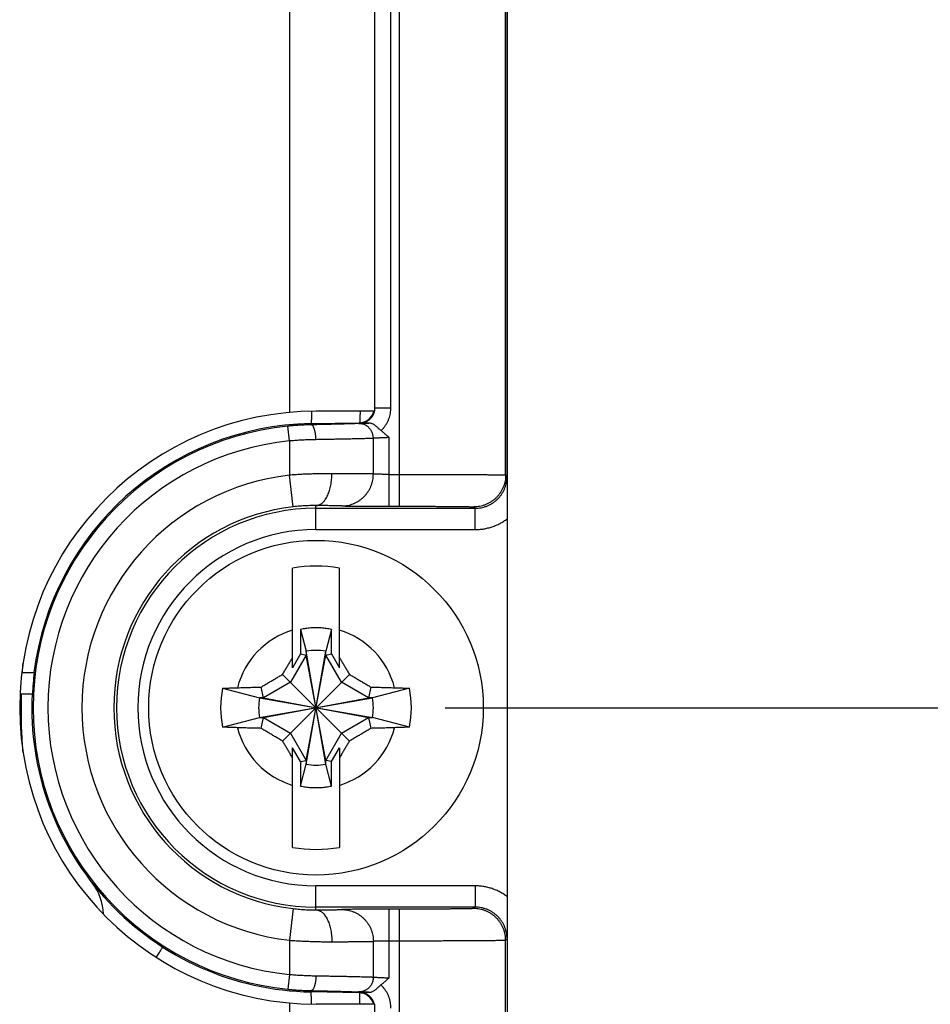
# Model space of a CAD drawing. Header units: inches. Extents: x 0 to 22, y 0 to 17.
# Tile 29 of 42: x 12.695 to 13.552, y 11.351 to 12.278. Entities that reach past the tile are written whole.
import ezdxf

# ---------------------------------------------------------------- set-up
doc = ezdxf.new("R2010")
doc.units = ezdxf.units.IN
doc.header["$LTSCALE"] = 1.21
doc.header["$MEASUREMENT"] = 0
doc.layers.get('0').update_dxf_attribs({"linetype": 'CONTINUOUS'})
doc.layers.add('DIMENSIONS', color=7, linetype='CONTINUOUS')
doc.styles.get("Standard").update_dxf_attribs({"font": 'txt', "width": 0.8})
doc.dimstyles.new('DIMSTYLE_1', dxfattribs={"dimtxt": 0.125, "dimasz": 0.18, "dimexe": 0.18, "dimexo": 0.0625, "dimgap": 0.09, "dimtad": 0, "dimtih": 1, "dimtoh": 1, "dimdec": 3, "dimzin": 4, "dimdsep": 46, "dimtxsty": 'STANDARD', "dimblk": '_FILLED', "dimblk1": '_FILLED', "dimblk2": '_FILLED', "dimcen": 0.09, "dimadec": 0, "dimazin": 0, "dimtp": 0.01, "dimtm": 0.01, "dimtfac": 1, "dimtdec": 3, "dimtofl": 0, "dimtmove": 0, "dimatfit": 3, "dimldrblk": '_FILLED', "dimfxl": 1, "dimtolj": 1, "dimtzin": 4, "dimarcsym": 0})

# ---------------------------------------------------------------- blocks, each defined once
blk = doc.blocks.new('_FILLED')
at = {"color": 0, "linetype": 'BYBLOCK'}
blk.add_solid([(0, 0), (-1, 0.1736), (-1, -0.1736)], dxfattribs=at)
blk = doc.blocks.new('*D6')
at = {"layer": 'DIMENSIONS', "color": 2, "linetype": 'CONTINUOUS'}
for p, q in [((13.90361, 11.63012), (13.90361, 11.99012)), ((13.09514, 11.63012), (14.02861, 11.63012)), ((13.18779, 10.88726), (14.02861, 10.88726)), ((13.90361, 10.88726), (13.90361, 10.52726))]:
    blk.add_line(p, q, dxfattribs=at)
at = {"layer": 'DIMENSIONS', "color": 2, "linetype": 'CONTINUOUS', "xscale": 0.18, "yscale": 0.18, "zscale": 0.18}
for p, rotation in [((13.90361, 11.63012), 270), ((13.90361, 10.88726), 90)]:
    blk.add_blockref('_FILLED', p, dxfattribs=dict(at, rotation=rotation))
at = {"layer": 'DIMENSIONS', "color": 2, "linetype": 'CONTINUOUS', "width": 0.8}
for s, p in [('[', (13.81611, 11.19253)), (']', (14.41611, 11.19253)), ('.743', (13.29111, 11.19253)), ('18.87', (13.91611, 11.19253))]:
    blk.add_text(s, height=0.125, dxfattribs=at).set_placement(p)

msp = doc.modelspace()

# ---------------------------------------------------------------- linework, layer by layer
at = {"color": 7, "linetype": 'CONTINUOUS'}
for p, q in [((13.15361, 13.78832), (13.15361, 11.45232)), ((13.05212, 11.81972), (13.05212, 13.42053)), ((13.15212, 11.84911), (13.15212, 13.39113)), ((13.15344, 11.84741), (13.15344, 13.39245)), ((12.94873, 13.33124), (12.94873, 11.908)), ((13.02873, 13.33012), (13.02873, 11.90912)), ((13.02914, 11.91242), (13.02914, 13.32783)), ((13.04414, 11.91242), (13.04414, 13.32783)), ((13.02873, 11.90912), (12.97373, 11.90912)), ((13.02914, 11.91242), (13.02873, 11.91282)), ((13.02914, 11.91242), (13.04414, 11.91242)), ((12.96894, 11.89758), (13.0143, 11.89837)), ((13.01483, 11.89785), (13.0143, 11.89837)), ((12.94861, 11.88115), (12.94722, 11.89508)), ((12.96896, 11.89638), (12.96894, 11.89758)), ((12.94861, 11.88115), (12.94861, 11.84899)), ((13.02761, 11.85005), (13.02761, 11.88361)), ((13.04242, 11.81972), (13.04242, 11.88433)), ((12.95202, 11.81919), (12.94861, 11.84899)), ((13.04242, 11.84972), (13.05212, 11.84972)), ((13.15212, 11.84911), (13.15344, 11.84779)), ((12.97361, 11.7978), (12.97361, 11.82036)), ((12.97361, 11.8178), (13.12344, 11.8178)), ((13.04242, 11.81972), (13.05212, 11.81972)), ((13.12212, 11.81911), (13.12344, 11.8178)), ((13.12344, 11.7978), (13.12344, 11.8178)), ((12.97361, 11.7978), (13.12344, 11.7978)), ((12.95156, 11.6678), (12.95156, 11.76157)), ((12.99566, 11.6678), (12.99566, 11.76157)), ((12.95906, 11.70388), (12.96446, 11.68332)), ((12.95906, 11.70388), (12.95906, 11.68079)), ((12.98816, 11.70388), (12.98277, 11.68332)), ((12.98816, 11.68079), (12.98816, 11.70388)), ((12.96446, 11.67966), (12.94968, 11.65406)), ((12.95906, 11.68079), (12.95156, 11.6678)), ((12.95906, 11.68079), (12.96446, 11.67966)), ((12.98277, 11.57693), (12.96446, 11.68332)), ((12.96446, 11.68332), (12.96446, 11.67966)), ((12.96446, 11.57693), (12.98277, 11.68332)), ((12.98277, 11.58059), (12.96446, 11.67966)), ((12.96446, 11.58059), (12.98277, 11.67966)), ((12.98277, 11.67966), (12.98277, 11.68332)), ((12.98277, 11.67966), (12.98816, 11.68079)), ((12.99754, 11.65406), (12.98277, 11.67966)), ((12.98816, 11.68079), (12.99566, 11.6678)), ((12.69676, 11.66312), (12.7084, 11.66312)), ((12.94221, 11.66152), (13.00501, 11.59873)), ((12.94221, 11.59873), (13.00501, 11.66152)), ((12.88572, 11.64838), (12.92042, 11.63928)), ((12.92408, 11.63928), (12.92191, 11.64954)), ((12.94968, 11.65406), (12.92408, 11.63928)), ((13.02314, 11.63928), (12.99754, 11.65406)), ((13.02531, 11.64954), (13.02314, 11.63928)), ((13.0615, 11.64838), (13.02681, 11.63928)), ((12.69508, 11.64312), (12.70668, 11.64312)), ((12.92042, 11.62097), (13.02681, 11.63928)), ((12.92408, 11.63928), (12.92042, 11.63928)), ((12.92042, 11.63928), (13.02681, 11.62097)), ((12.92408, 11.62097), (13.02314, 11.63928)), ((12.92408, 11.63928), (13.02314, 11.62097)), ((13.02681, 11.63928), (13.02314, 11.63928)), ((12.88572, 11.61186), (12.92042, 11.62097)), ((12.92042, 11.62097), (12.92408, 11.62097)), ((12.92191, 11.61071), (12.92408, 11.62097)), ((12.92408, 11.62097), (12.94968, 11.60619)), ((12.99754, 11.60619), (13.02314, 11.62097)), ((13.02314, 11.62097), (13.02681, 11.62097)), ((13.02314, 11.62097), (13.02531, 11.61071)), ((13.0615, 11.61186), (13.02681, 11.62097)), ((12.94968, 11.60619), (12.96446, 11.58059)), ((12.98277, 11.58059), (12.99754, 11.60619)), ((12.95906, 11.57945), (12.95156, 11.59244)), ((12.95156, 11.49867), (12.95156, 11.59244)), ((12.98816, 11.57945), (12.99566, 11.59244)), ((12.99566, 11.59244), (12.99566, 11.49867)), ((12.95906, 11.57945), (12.96446, 11.58059)), ((12.95906, 11.57945), (12.95906, 11.55637)), ((12.95906, 11.55637), (12.96446, 11.57693)), ((12.96446, 11.58059), (12.96446, 11.57693)), ((12.98816, 11.57945), (12.98277, 11.58059)), ((12.98277, 11.57693), (12.98277, 11.58059)), ((12.98816, 11.55637), (12.98277, 11.57693)), ((12.98816, 11.55637), (12.98816, 11.57945)), ((13.12344, 11.46245), (12.97361, 11.46245)), ((12.97361, 11.43989), (12.97361, 11.46245)), ((13.12344, 11.46245), (13.12344, 11.44245)), ((12.95202, 11.44106), (12.94861, 11.41125)), ((13.12344, 11.44245), (12.97361, 11.44245)), ((13.05212, 11.44053), (13.04242, 11.44053)), ((13.04242, 11.37592), (13.04242, 11.44053)), ((13.05212, 10.88726), (13.05212, 11.44053)), ((13.12344, 11.44245), (13.12212, 11.44113)), ((12.94861, 11.41125), (12.94861, 11.3791)), ((13.02761, 11.37663), (13.02761, 11.4102)), ((13.05212, 11.41053), (13.04242, 11.41053)), ((13.15344, 11.41245), (13.15212, 11.41113)), ((13.15212, 10.98725), (13.15212, 11.41113)), ((12.94861, 11.3791), (12.94722, 11.36517)), ((12.96896, 11.36387), (12.96894, 11.36266)), ((13.01387, 11.36188), (12.96894, 11.36266)), ((13.0144, 11.3624), (13.01387, 11.36188)), ((12.94873, 11.35224), (12.94873, 11.11762)), ((13.02873, 11.35112), (12.97373, 11.35112)), ((13.02873, 11.35112), (13.02873, 11.11762))]:
    msp.add_line(p, q, dxfattribs=at)
msp.add_circle((12.97361, 11.63012), 0.15748, dxfattribs=at)
for centre, radius, start, end in [((12.97373, 11.63012), 0.279, 90, 270), ((13.01404, 11.91294), 0.01457, 271, 344.81481), ((12.97361, 11.63012), 0.26626, 95.68746, 264.31254), ((12.97361, 11.63012), 0.2675, 91, 172.9066), ((12.97361, 11.63012), 0.25227, 95.68746, 264.31254), ((12.97361, 11.63012), 0.22029, 96.51624, 263.48376), ((12.97361, 11.63012), 0.19029, 96.51624, 263.48376), ((12.97361, 11.63012), 0.18767, 90, 270), ((12.97361, 11.63012), 0.16767, 90, 270), ((12.97361, 11.63012), 0.13329, 80.47883, 99.52117), ((12.97361, 11.63012), 0.0763, 106.79596, 165.72554), ((12.97361, 11.63012), 0.0763, 14.27446, 73.20404), ((12.97361, 11.63012), 0.05398, 80.23635, 99.76365), ((12.97361, 11.63012), 0.26725, 172.90708, 177.21185), ((12.97361, 11.63012), 0.08977, 168.26459, 191.73541), ((12.97361, 11.63012), 0.08977, 348.26459, 11.73541), ((12.97361, 11.63012), 0.2675, 177.21296, 269), ((12.97361, 11.63012), 0.05398, 170.23635, 189.76365), ((12.97361, 11.63012), 0.05398, 350.23635, 9.76365), ((12.97361, 11.63012), 0.0763, 194.27446, 253.20404), ((12.97361, 11.63012), 0.0763, 286.79596, 345.72554), ((12.97361, 11.63012), 0.05398, 260.23635, 279.76365), ((12.97361, 11.63012), 0.13329, 260.47883, 279.52117), ((12.72361, 11.4344), 0.05, 1.73439, 38.05835), ((13.01361, 11.34688), 0.015, 16.42434, 89)]:
    msp.add_arc(centre, radius, start, end, dxfattribs=at)
for points, knots in [([(12.96936, 11.90908), (12.96936, 11.90907), (12.96935, 11.90819), (12.96934, 11.90653), (12.96931, 11.90423), (12.96927, 11.90227), (12.96922, 11.90063), (12.96916, 11.89938), (12.96912, 11.8984), (12.96903, 11.89795), (12.96901, 11.89758), (12.96894, 11.89758)], [0, 0, 0, 0, 0.00336, 0.230402, 0.430112, 0.601266, 0.742819, 0.85392, 0.933924, 0.982458, 1, 1, 1, 1]), ([(13.01507, 11.90912), (13.01506, 11.90862), (13.01505, 11.90737), (13.01503, 11.9055), (13.015, 11.90362), (13.01496, 11.90207), (13.01491, 11.90079), (13.01486, 11.89981), (13.01482, 11.89903), (13.01474, 11.89867), (13.01471, 11.8984), (13.01467, 11.89838)], [0, 0, 0, 0, 0.141546, 0.348139, 0.520984, 0.664781, 0.782873, 0.876718, 0.945047, 0.98651, 1, 1, 1, 1]), ([(13.01483, 11.89785), (13.01537, 11.89786), (13.01644, 11.89794), (13.01804, 11.89824), (13.01959, 11.89871), (13.02108, 11.89935), (13.02248, 11.90015), (13.02379, 11.9011), (13.02499, 11.90219), (13.02605, 11.9034), (13.02698, 11.90473), (13.02775, 11.90615), (13.02836, 11.90762), (13.02865, 11.90862), (13.02876, 11.90911)], [0, 0, 0, 0, 0.083857, 0.167708, 0.251557, 0.335397, 0.41921, 0.502951, 0.586607, 0.670208, 0.753811, 0.837481, 0.921233, 1, 1, 1, 1]), ([(13.02878, 11.90921), (13.0289, 11.90974), (13.02908, 11.9108), (13.02914, 11.91188), (13.02914, 11.91242)], [0, 0, 0, 0, 0.499936, 1, 1, 1, 1]), ([(13.03488, 11.89092), (13.03553, 11.89153), (13.03677, 11.89283), (13.03845, 11.89492), (13.03994, 11.89716), (13.04122, 11.89952), (13.04228, 11.90198), (13.04311, 11.90453), (13.0437, 11.90714), (13.04406, 11.90977), (13.04414, 11.91154), (13.04414, 11.91242)], [0, 0, 0, 0, 0.111484, 0.223019, 0.334565, 0.446084, 0.557539, 0.668807, 0.779733, 0.890172, 1, 1, 1, 1]), ([(13.01354, 11.89761), (13.01371, 11.89762), (13.01412, 11.89765), (13.01484, 11.89768), (13.01579, 11.89772), (13.01695, 11.89775), (13.01831, 11.8978), (13.01984, 11.89784), (13.02154, 11.89789), (13.02272, 11.89792), (13.02333, 11.89793)], [0, 0, 0, 0, 0.051454, 0.125667, 0.222546, 0.341334, 0.480664, 0.638567, 0.812621, 1, 1, 1, 1]), ([(13.02333, 11.89793), (13.02244, 11.89792), (13.0206, 11.89791), (13.01777, 11.89788), (13.01582, 11.89786), (13.01483, 11.89785)], [0, 0, 0, 0, 0.315156, 0.648175, 1, 1, 1, 1]), ([(13.03487, 11.89092), (13.0346, 11.89113), (13.03403, 11.89161), (13.03314, 11.8924), (13.03218, 11.89329), (13.03116, 11.89422), (13.03011, 11.89511), (13.02904, 11.89592), (13.02798, 11.89661), (13.02695, 11.89715), (13.02596, 11.89754), (13.02503, 11.89779), (13.02415, 11.89792), (13.0236, 11.89794), (13.02333, 11.89793)], [0, 0, 0, 0, 0.074521, 0.161888, 0.257988, 0.358539, 0.459776, 0.557336, 0.648738, 0.732938, 0.809456, 0.879219, 0.942738, 1, 1, 1, 1]), ([(12.96896, 11.89638), (12.96755, 11.89635), (12.9647, 11.89627), (12.9604, 11.89608), (12.95605, 11.89582), (12.95165, 11.89549), (12.9487, 11.89522), (12.94722, 11.89508)], [0, 0, 0, 0, 0.194752, 0.392497, 0.592861, 0.795495, 1, 1, 1, 1]), ([(13.01354, 11.89761), (13.01323, 11.89759), (13.0125, 11.89754), (13.01123, 11.89748), (13.00962, 11.89742), (13.00768, 11.89734), (13.00542, 11.89727), (13.00286, 11.89719), (13.00002, 11.89711), (12.99689, 11.89702), (12.99351, 11.89693), (12.98988, 11.89684), (12.98603, 11.89675), (12.98198, 11.89665), (12.97776, 11.89656), (12.9734, 11.89647), (12.97046, 11.89641), (12.96896, 11.89638)], [0, 0, 0, 0, 0.020835, 0.049402, 0.085597, 0.129201, 0.179927, 0.237431, 0.301411, 0.371575, 0.447582, 0.529084, 0.615673, 0.706746, 0.801637, 0.899647, 1, 1, 1, 1]), ([(12.97358, 11.88238), (12.97357, 11.8829), (12.97353, 11.88394), (12.97342, 11.88548), (12.97326, 11.88698), (12.97305, 11.88842), (12.97279, 11.88979), (12.97249, 11.89106), (12.97214, 11.89223), (12.97176, 11.89328), (12.97135, 11.89419), (12.97092, 11.89495), (12.97046, 11.89556), (12.96998, 11.89602), (12.96948, 11.8963), (12.96913, 11.89637), (12.96896, 11.89638)], [0, 0, 0, 0, 0.101142, 0.201205, 0.299065, 0.393632, 0.483874, 0.568836, 0.647663, 0.719632, 0.78419, 0.841011, 0.890096, 0.931937, 0.967792, 1, 1, 1, 1]), ([(13.02761, 11.88361), (13.02761, 11.88414), (13.02755, 11.8852), (13.02728, 11.88676), (13.02684, 11.88829), (13.02623, 11.88976), (13.02546, 11.89114), (13.02454, 11.89243), (13.02348, 11.89361), (13.0223, 11.89466), (13.02101, 11.89557), (13.01963, 11.89632), (13.01817, 11.89691), (13.01666, 11.89733), (13.01511, 11.89758), (13.01406, 11.89762), (13.01354, 11.89761)], [0, 0, 0, 0, 0.071844, 0.143679, 0.215483, 0.287235, 0.358917, 0.430513, 0.502013, 0.573412, 0.64471, 0.71591, 0.787023, 0.858064, 0.929049, 1, 1, 1, 1]), ([(13.03488, 11.89092), (13.03568, 11.8903), (13.03732, 11.88896), (13.03982, 11.88674), (13.04153, 11.88516), (13.04242, 11.88433)], [0, 0, 0, 0, 0.302454, 0.635511, 1, 1, 1, 1]), ([(12.97358, 11.88238), (12.97195, 11.88235), (12.96868, 11.88228), (12.96374, 11.8821), (12.95873, 11.88185), (12.95368, 11.88154), (12.9503, 11.88129), (12.94861, 11.88115)], [0, 0, 0, 0, 0.194801, 0.392957, 0.593721, 0.796338, 1, 1, 1, 1]), ([(13.02761, 11.88361), (13.02723, 11.88359), (13.02634, 11.88355), (13.02479, 11.88349), (13.02284, 11.88342), (13.02049, 11.88335), (13.01777, 11.88327), (13.01467, 11.88319), (13.01123, 11.88311), (13.00745, 11.88302), (13.00336, 11.88293), (12.99898, 11.88284), (12.99433, 11.88275), (12.98943, 11.88266), (12.98431, 11.88256), (12.979, 11.88247), (12.9754, 11.88241), (12.97358, 11.88238)], [0, 0, 0, 0, 0.020973, 0.049636, 0.085831, 0.12935, 0.179936, 0.237302, 0.301147, 0.37115, 0.446962, 0.528213, 0.614489, 0.705322, 0.800212, 0.89863, 1, 1, 1, 1]), ([(13.04242, 11.88433), (13.04188, 11.88431), (13.0408, 11.88427), (13.0392, 11.88421), (13.03763, 11.88415), (13.03613, 11.88409), (13.03469, 11.88403), (13.03335, 11.88397), (13.03212, 11.88391), (13.03101, 11.88385), (13.03003, 11.8838), (13.0292, 11.88375), (13.02852, 11.8837), (13.02801, 11.88366), (13.02772, 11.88363), (13.02761, 11.88361)], [0, 0, 0, 0, 0.109764, 0.218243, 0.32416, 0.42627, 0.523347, 0.614215, 0.697803, 0.773159, 0.839456, 0.89591, 0.941827, 0.976655, 1, 1, 1, 1]), ([(12.98861, 11.85036), (12.98707, 11.85036), (12.98394, 11.85036), (12.97917, 11.85031), (12.97428, 11.85022), (12.96927, 11.85008), (12.96418, 11.84989), (12.95903, 11.84964), (12.95383, 11.84935), (12.95035, 11.84912), (12.94861, 11.84899)], [0, 0, 0, 0, 0.115497, 0.234735, 0.357212, 0.482421, 0.609841, 0.73894, 0.869177, 1, 1, 1, 1]), ([(12.97361, 11.82036), (12.97407, 11.82037), (12.97501, 11.82047), (12.97639, 11.82088), (12.97774, 11.82154), (12.97906, 11.82244), (12.98032, 11.82358), (12.98152, 11.82494), (12.98266, 11.82652), (12.98372, 11.82829), (12.9847, 11.83025), (12.98558, 11.83238), (12.98636, 11.83466), (12.98703, 11.83707), (12.98759, 11.83959), (12.98804, 11.8422), (12.98836, 11.84488), (12.98856, 11.84761), (12.98861, 11.84944), (12.98861, 11.85036)], [0, 0, 0, 0, 0.038222, 0.077486, 0.118627, 0.162311, 0.209021, 0.259058, 0.312568, 0.369561, 0.429941, 0.493519, 0.560036, 0.629171, 0.700553, 0.773775, 0.848399, 0.923966, 1, 1, 1, 1]), ([(13.02761, 11.85005), (13.02726, 11.85006), (13.02644, 11.85008), (13.02503, 11.85011), (13.02326, 11.85014), (13.02115, 11.85016), (13.0187, 11.85019), (13.01591, 11.85022), (13.01282, 11.85024), (13.00942, 11.85026), (13.00574, 11.85029), (13.0018, 11.85031), (12.9976, 11.85033), (12.99318, 11.85034), (12.99016, 11.85035), (12.98861, 11.85036)], [0, 0, 0, 0, 0.026865, 0.063063, 0.108425, 0.16274, 0.225756, 0.297182, 0.376683, 0.463884, 0.558376, 0.65972, 0.767446, 0.881055, 1, 1, 1, 1]), ([(12.99798, 11.82005), (12.9989, 11.82005), (13.00072, 11.82014), (13.00343, 11.82053), (13.0061, 11.82116), (13.00869, 11.82205), (13.0112, 11.82317), (13.01359, 11.82452), (13.01585, 11.82609), (13.01796, 11.82786), (13.01989, 11.82983), (13.02164, 11.83196), (13.02319, 11.83425), (13.02453, 11.83667), (13.02564, 11.83921), (13.02651, 11.84184), (13.02714, 11.84453), (13.02752, 11.84728), (13.02761, 11.84913), (13.02761, 11.85005)], [0, 0, 0, 0, 0.05843, 0.116881, 0.175365, 0.233894, 0.292474, 0.351114, 0.409818, 0.468589, 0.527427, 0.586333, 0.645302, 0.704328, 0.763404, 0.822521, 0.881667, 0.94083, 1, 1, 1, 1]), ([(13.04242, 11.84972), (13.04188, 11.84972), (13.0408, 11.84972), (13.0392, 11.84973), (13.03764, 11.84974), (13.03613, 11.84975), (13.0347, 11.84977), (13.03336, 11.8498), (13.03212, 11.84982), (13.03101, 11.84985), (13.03003, 11.84989), (13.0292, 11.84992), (13.02852, 11.84996), (13.02801, 11.85), (13.02772, 11.85003), (13.02761, 11.85005)], [0, 0, 0, 0, 0.109786, 0.218244, 0.324105, 0.426129, 0.523124, 0.613957, 0.697564, 0.77297, 0.839293, 0.895756, 0.941695, 0.976575, 1, 1, 1, 1]), ([(13.05212, 11.84972), (13.05439, 11.84972), (13.05891, 11.84972), (13.06566, 11.84971), (13.07234, 11.84971), (13.07894, 11.8497), (13.08541, 11.84968), (13.09172, 11.84967), (13.09785, 11.84965), (13.10377, 11.84963), (13.10945, 11.84961), (13.11486, 11.84958), (13.11998, 11.84956), (13.12479, 11.84953), (13.12926, 11.8495), (13.13338, 11.84946), (13.13713, 11.84943), (13.14049, 11.84939), (13.14344, 11.84936), (13.14597, 11.84932), (13.14807, 11.84928), (13.14972, 11.84923), (13.15094, 11.84923), (13.15166, 11.84913), (13.15204, 11.84917), (13.15212, 11.84911)], [0, 0, 0, 0, 0.067913, 0.13553, 0.202517, 0.268553, 0.333337, 0.396573, 0.457971, 0.517245, 0.574114, 0.628311, 0.679589, 0.727732, 0.772534, 0.813799, 0.851336, 0.884962, 0.914518, 0.939864, 0.96088, 0.977469, 0.989552, 0.99707, 1, 1, 1, 1]), ([(13.15212, 11.84911), (13.15212, 11.84819), (13.15203, 11.84634), (13.15165, 11.84359), (13.15102, 11.84089), (13.15013, 11.83826), (13.14901, 11.83572), (13.14766, 11.8333), (13.14609, 11.83101), (13.14432, 11.82887), (13.14236, 11.82691), (13.14022, 11.82514), (13.13794, 11.82357), (13.13551, 11.82222), (13.13297, 11.8211), (13.13034, 11.82022), (13.12764, 11.81958), (13.12489, 11.8192), (13.12305, 11.81911), (13.12212, 11.81911)], [0, 0, 0, 0, 0.058822, 0.117645, 0.176468, 0.235292, 0.294116, 0.35294, 0.411764, 0.470588, 0.529413, 0.588237, 0.647061, 0.705886, 0.764709, 0.823533, 0.882356, 0.941178, 1, 1, 1, 1]), ([(13.12344, 11.8178), (13.12436, 11.8178), (13.12621, 11.81788), (13.12896, 11.81826), (13.13166, 11.8189), (13.1343, 11.81978), (13.13683, 11.8209), (13.13926, 11.82225), (13.14155, 11.82382), (13.14368, 11.8256), (13.14564, 11.82756), (13.14742, 11.82969), (13.14899, 11.83198), (13.15034, 11.83441), (13.15146, 11.83695), (13.15234, 11.83958), (13.15297, 11.84228), (13.15335, 11.84502), (13.15344, 11.84687), (13.15344, 11.84779)], [0, 0, 0, 0, 0.058843, 0.117684, 0.176522, 0.235359, 0.294193, 0.353027, 0.411859, 0.47069, 0.529522, 0.588354, 0.647184, 0.706011, 0.764829, 0.823634, 0.882427, 0.941213, 1, 1, 1, 1]), ([(13.15344, 11.84779), (13.15344, 11.84775), (13.15344, 11.84767), (13.15344, 11.84754), (13.15344, 11.84745), (13.15344, 11.84741)], [0, 0, 0, 0, 0.332805, 0.666304, 1, 1, 1, 1]), ([(13.15361, 11.84628), (13.15359, 11.84631), (13.15356, 11.84639), (13.15352, 11.84651), (13.1535, 11.84663), (13.15348, 11.84675), (13.15346, 11.84687), (13.15345, 11.847), (13.15345, 11.84713), (13.15344, 11.84727), (13.15344, 11.84736), (13.15344, 11.84741)], [0, 0, 0, 0, 0.109499, 0.215951, 0.321064, 0.426232, 0.532895, 0.642078, 0.75551, 0.874689, 1, 1, 1, 1]), ([(12.97361, 11.82036), (12.97265, 11.82036), (12.97069, 11.82036), (12.9677, 11.8203), (12.96461, 11.82019), (12.96146, 11.82003), (12.9583, 11.8198), (12.95514, 11.81953), (12.95305, 11.81931), (12.95202, 11.81919)], [0, 0, 0, 0, 0.133017, 0.27189, 0.415181, 0.561306, 0.708582, 0.855347, 1, 1, 1, 1]), ([(12.99798, 11.82005), (12.99772, 11.82006), (12.99709, 11.82009), (12.99598, 11.82012), (12.99456, 11.82015), (12.99284, 11.82019), (12.99082, 11.82022), (12.98852, 11.82024), (12.98596, 11.82027), (12.98316, 11.8203), (12.98015, 11.82032), (12.97694, 11.82034), (12.97474, 11.82035), (12.97361, 11.82036)], [0, 0, 0, 0, 0.032401, 0.077855, 0.136166, 0.207057, 0.290083, 0.384598, 0.48989, 0.605109, 0.729252, 0.861274, 1, 1, 1, 1]), ([(12.99798, 11.82005), (12.99823, 11.82004), (12.99882, 11.82001), (12.99986, 11.81998), (13.00119, 11.81995), (13.00282, 11.81992), (13.00471, 11.8199), (13.00687, 11.81987), (13.00927, 11.81985), (13.0119, 11.81982), (13.01474, 11.8198), (13.01777, 11.81978), (13.02097, 11.81977), (13.02433, 11.81975), (13.02781, 11.81974), (13.03139, 11.81973), (13.03504, 11.81972), (13.03872, 11.81972), (13.04119, 11.81972), (13.04242, 11.81972)], [0, 0, 0, 0, 0.016576, 0.039983, 0.070104, 0.106729, 0.149519, 0.198114, 0.252238, 0.311565, 0.375682, 0.444093, 0.51629, 0.591858, 0.670358, 0.75117, 0.833557, 0.916754, 1, 1, 1, 1]), ([(13.05212, 11.81972), (13.05383, 11.81972), (13.05726, 11.81972), (13.06239, 11.81971), (13.06748, 11.8197), (13.07251, 11.81969), (13.07744, 11.81968), (13.08223, 11.81966), (13.08684, 11.81964), (13.09126, 11.81962), (13.09547, 11.81959), (13.09943, 11.81956), (13.10313, 11.81953), (13.10655, 11.81949), (13.10966, 11.81946), (13.11245, 11.81942), (13.11491, 11.81938), (13.11702, 11.81934), (13.11878, 11.8193), (13.12014, 11.81925), (13.12116, 11.81923), (13.12174, 11.81914), (13.12206, 11.81917), (13.12212, 11.81911)], [0, 0, 0, 0, 0.073289, 0.146711, 0.219711, 0.291743, 0.362281, 0.430807, 0.496858, 0.56011, 0.620259, 0.676994, 0.729981, 0.778891, 0.823424, 0.863381, 0.898578, 0.928803, 0.953848, 0.973555, 0.98781, 0.996591, 1, 1, 1, 1]), ([(13.12344, 11.7978), (13.12479, 11.7978), (13.12749, 11.79791), (13.13151, 11.7984), (13.13549, 11.79921), (13.13938, 11.80035), (13.14317, 11.80179), (13.14683, 11.80354), (13.15033, 11.80558), (13.15254, 11.80712), (13.15361, 11.80793)], [0, 0, 0, 0, 0.124789, 0.249986, 0.375235, 0.500321, 0.625469, 0.750695, 0.875656, 1, 1, 1, 1]), ([(12.98816, 11.70388), (12.98656, 11.70419), (12.98335, 11.70472), (12.97849, 11.7052), (12.97361, 11.70536), (12.96873, 11.7052), (12.96387, 11.70472), (12.96066, 11.70419), (12.95906, 11.70388)], [0, 0, 0, 0, 0.16666, 0.33333, 0.5, 0.66667, 0.83334, 1, 1, 1, 1]), ([(12.94221, 11.66152), (12.94283, 11.66257), (12.94406, 11.66468), (12.94591, 11.66783), (12.94777, 11.67099), (12.94965, 11.67418), (12.95092, 11.67632), (12.95156, 11.6774)], [0, 0, 0, 0, 0.198735, 0.396521, 0.594746, 0.795157, 1, 1, 1, 1]), ([(12.99566, 11.6774), (12.9963, 11.67632), (12.99757, 11.67418), (12.99946, 11.67099), (13.00131, 11.66783), (13.00316, 11.66468), (13.00439, 11.66257), (13.00501, 11.66152)], [0, 0, 0, 0, 0.204841, 0.405252, 0.603477, 0.801264, 1, 1, 1, 1]), ([(12.92191, 11.64954), (12.9231, 11.65025), (12.92544, 11.65164), (12.92889, 11.65369), (12.93226, 11.65568), (12.93558, 11.65763), (12.93889, 11.65958), (12.94111, 11.66087), (12.94221, 11.66152)], [0, 0, 0, 0, 0.176225, 0.345656, 0.510851, 0.673958, 0.836571, 1, 1, 1, 1]), ([(13.00501, 11.66152), (13.00613, 11.66087), (13.00836, 11.65956), (13.01169, 11.65761), (13.01502, 11.65564), (13.01838, 11.65366), (13.02182, 11.65162), (13.02413, 11.65024), (13.02531, 11.64954)], [0, 0, 0, 0, 0.164881, 0.32848, 0.492028, 0.657043, 0.825566, 1, 1, 1, 1]), ([(12.88572, 11.64838), (12.88724, 11.64845), (12.89031, 11.64859), (12.89496, 11.64878), (12.89809, 11.64888), (12.89967, 11.64893)], [0, 0, 0, 0, 0.326993, 0.660414, 1, 1, 1, 1]), ([(12.89967, 11.64893), (12.9018, 11.649), (12.90586, 11.64913), (12.91169, 11.64929), (12.91697, 11.64943), (12.92032, 11.6495), (12.92191, 11.64954)], [0, 0, 0, 0, 0.286948, 0.548398, 0.785609, 1, 1, 1, 1]), ([(13.02531, 11.64954), (13.02688, 11.6495), (13.03021, 11.64943), (13.03548, 11.64929), (13.04132, 11.64913), (13.04541, 11.649), (13.04755, 11.64893)], [0, 0, 0, 0, 0.212434, 0.448771, 0.710766, 1, 1, 1, 1]), ([(13.04755, 11.64893), (13.04913, 11.64888), (13.05226, 11.64878), (13.05691, 11.64859), (13.05998, 11.64845), (13.0615, 11.64838)], [0, 0, 0, 0, 0.339586, 0.673007, 1, 1, 1, 1]), ([(12.69788, 11.58806), (12.69743, 11.59379), (12.69658, 11.60781), (12.69626, 11.62186), (12.69626, 11.63015)], [0, 0, 0, 0, 0.409037, 1, 1, 1, 1]), ([(12.89967, 11.61131), (12.89809, 11.61136), (12.89496, 11.61147), (12.89031, 11.61165), (12.88724, 11.61179), (12.88572, 11.61186)], [0, 0, 0, 0, 0.339586, 0.673007, 1, 1, 1, 1]), ([(12.92191, 11.61071), (12.92034, 11.61074), (12.91701, 11.61082), (12.91174, 11.61095), (12.9059, 11.61111), (12.90181, 11.61124), (12.89967, 11.61131)], [0, 0, 0, 0, 0.212434, 0.448771, 0.710766, 1, 1, 1, 1]), ([(12.94221, 11.59873), (12.9411, 11.59938), (12.93887, 11.60068), (12.93553, 11.60264), (12.9322, 11.6046), (12.92884, 11.60659), (12.92541, 11.60863), (12.92309, 11.61), (12.92191, 11.61071)], [0, 0, 0, 0, 0.164883, 0.328483, 0.492032, 0.657047, 0.825568, 1, 1, 1, 1]), ([(13.02531, 11.61071), (13.02412, 11.61), (13.02179, 11.60861), (13.01833, 11.60656), (13.01497, 11.60457), (13.01164, 11.60261), (13.00833, 11.60067), (13.00612, 11.59937), (13.00501, 11.59873)], [0, 0, 0, 0, 0.176227, 0.345659, 0.510854, 0.673961, 0.836573, 1, 1, 1, 1]), ([(13.04755, 11.61131), (13.04543, 11.61124), (13.04136, 11.61112), (13.03554, 11.61095), (13.03025, 11.61082), (13.0269, 11.61074), (13.02531, 11.61071)], [0, 0, 0, 0, 0.286948, 0.548398, 0.785609, 1, 1, 1, 1]), ([(13.0615, 11.61186), (13.05998, 11.61179), (13.05691, 11.61165), (13.05226, 11.61147), (13.04913, 11.61136), (13.04755, 11.61131)], [0, 0, 0, 0, 0.326993, 0.660414, 1, 1, 1, 1]), ([(12.95156, 11.58284), (12.95092, 11.58393), (12.94965, 11.58607), (12.94777, 11.58926), (12.94591, 11.59242), (12.94406, 11.59557), (12.94283, 11.59767), (12.94221, 11.59873)], [0, 0, 0, 0, 0.204841, 0.405252, 0.603477, 0.801264, 1, 1, 1, 1]), ([(13.00501, 11.59873), (13.00439, 11.59767), (13.00316, 11.59557), (13.00131, 11.59242), (12.99946, 11.58926), (12.99757, 11.58607), (12.9963, 11.58393), (12.99566, 11.58284)], [0, 0, 0, 0, 0.198736, 0.396523, 0.594748, 0.795159, 1, 1, 1, 1]), ([(12.95906, 11.55637), (12.96066, 11.55605), (12.96387, 11.55552), (12.96873, 11.55505), (12.97361, 11.55489), (12.97849, 11.55505), (12.98335, 11.55552), (12.98656, 11.55605), (12.98816, 11.55637)], [0, 0, 0, 0, 0.16666, 0.33333, 0.5, 0.66667, 0.83334, 1, 1, 1, 1]), ([(13.15361, 11.45232), (13.15254, 11.45313), (13.15033, 11.45467), (13.14683, 11.4567), (13.14317, 11.45845), (13.13938, 11.4599), (13.13549, 11.46103), (13.13151, 11.46185), (13.12749, 11.46234), (13.12479, 11.46245), (13.12344, 11.46245)], [0, 0, 0, 0, 0.124355, 0.249316, 0.374544, 0.49969, 0.624772, 0.750018, 0.875212, 1, 1, 1, 1]), ([(13.15361, 11.45231), (13.15361, 11.45132), (13.15361, 11.44932), (13.15361, 11.44625), (13.1536, 11.44304), (13.15359, 11.43962), (13.15358, 11.43593), (13.15356, 11.43192), (13.15354, 11.42755), (13.15351, 11.42284), (13.15348, 11.41777), (13.15345, 11.41427), (13.15344, 11.41245)], [0, 0, 0, 0, 0.074587, 0.150878, 0.230747, 0.315961, 0.408238, 0.508729, 0.618093, 0.736471, 0.863424, 1, 1, 1, 1]), ([(13.15361, 11.45231), (13.15361, 11.40217), (13.15361, 11.30189), (13.15361, 11.15147), (13.15361, 11.05119), (13.15361, 11.00105)], [0, 0, 0, 0, 0.333332, 0.666667, 1, 1, 1, 1]), ([(12.95202, 11.44106), (12.95305, 11.44094), (12.95514, 11.44072), (12.95829, 11.44044), (12.96146, 11.44022), (12.96461, 11.44005), (12.9677, 11.43994), (12.97069, 11.43988), (12.97265, 11.43988), (12.97361, 11.43989)], [0, 0, 0, 0, 0.14462, 0.291373, 0.438652, 0.58479, 0.728096, 0.866981, 1, 1, 1, 1]), ([(12.97361, 11.43989), (12.97474, 11.43989), (12.97694, 11.4399), (12.98015, 11.43992), (12.98317, 11.43995), (12.98597, 11.43997), (12.98853, 11.44), (12.99082, 11.44003), (12.99284, 11.44006), (12.99457, 11.44009), (12.99598, 11.44012), (12.99709, 11.44016), (12.99772, 11.44018), (12.99798, 11.4402)], [0, 0, 0, 0, 0.138742, 0.27079, 0.394963, 0.510209, 0.615518, 0.710035, 0.79305, 0.863926, 0.92221, 0.967639, 1, 1, 1, 1]), ([(12.97361, 11.43989), (12.97407, 11.43988), (12.97501, 11.43978), (12.97639, 11.43937), (12.97774, 11.43871), (12.97906, 11.4378), (12.98032, 11.43666), (12.98152, 11.4353), (12.98266, 11.43373), (12.98372, 11.43195), (12.9847, 11.42999), (12.98558, 11.42787), (12.98636, 11.42559), (12.98703, 11.42318), (12.98759, 11.42066), (12.98804, 11.41804), (12.98836, 11.41536), (12.98856, 11.41264), (12.98861, 11.41081), (12.98861, 11.40989)], [0, 0, 0, 0, 0.038222, 0.077488, 0.118629, 0.162315, 0.209027, 0.259066, 0.312576, 0.36957, 0.429951, 0.493529, 0.560046, 0.629179, 0.700561, 0.773781, 0.848404, 0.923968, 1, 1, 1, 1]), ([(13.04242, 11.44053), (13.04119, 11.44053), (13.03872, 11.44052), (13.03504, 11.44052), (13.03139, 11.44051), (13.02781, 11.4405), (13.02433, 11.44049), (13.02098, 11.44048), (13.01777, 11.44046), (13.01474, 11.44044), (13.0119, 11.44042), (13.00927, 11.4404), (13.00687, 11.44037), (13.00471, 11.44035), (13.00282, 11.44032), (13.00119, 11.44029), (12.99986, 11.44026), (12.99882, 11.44023), (12.99823, 11.44021), (12.99798, 11.4402)], [0, 0, 0, 0, 0.083242, 0.166435, 0.248819, 0.329628, 0.408125, 0.483689, 0.555883, 0.624292, 0.688408, 0.747734, 0.801856, 0.85045, 0.893237, 0.929862, 0.959987, 0.983401, 1, 1, 1, 1]), ([(12.99798, 11.4402), (12.9989, 11.44019), (13.00072, 11.44011), (13.00343, 11.43972), (13.0061, 11.43908), (13.00869, 11.4382), (13.0112, 11.43707), (13.01359, 11.43572), (13.01585, 11.43415), (13.01796, 11.43238), (13.01989, 11.43042), (13.02164, 11.42829), (13.02319, 11.426), (13.02453, 11.42357), (13.02564, 11.42104), (13.02651, 11.41841), (13.02714, 11.41571), (13.02752, 11.41297), (13.02761, 11.41112), (13.02761, 11.4102)], [0, 0, 0, 0, 0.058421, 0.116865, 0.175345, 0.233871, 0.292451, 0.351091, 0.409796, 0.468569, 0.52741, 0.586318, 0.64529, 0.704319, 0.763398, 0.822516, 0.881664, 0.940829, 1, 1, 1, 1]), ([(13.12212, 11.44113), (13.12206, 11.44108), (13.12174, 11.44111), (13.12116, 11.44101), (13.12014, 11.441), (13.11878, 11.44094), (13.11702, 11.44091), (13.11491, 11.44086), (13.11245, 11.44083), (13.10966, 11.44079), (13.10655, 11.44075), (13.10313, 11.44072), (13.09943, 11.44069), (13.09547, 11.44066), (13.09126, 11.44063), (13.08684, 11.44061), (13.08223, 11.44058), (13.07744, 11.44057), (13.07251, 11.44055), (13.06748, 11.44054), (13.06239, 11.44053), (13.05726, 11.44053), (13.05383, 11.44053), (13.05212, 11.44053)], [0, 0, 0, 0, 0.003409, 0.01219, 0.026445, 0.046152, 0.071197, 0.101422, 0.136619, 0.176576, 0.221109, 0.270019, 0.323006, 0.379741, 0.43989, 0.503142, 0.569193, 0.637719, 0.708257, 0.780289, 0.853289, 0.926711, 1, 1, 1, 1]), ([(13.15212, 11.41113), (13.15212, 11.41206), (13.15203, 11.4139), (13.15165, 11.41665), (13.15102, 11.41935), (13.15013, 11.42198), (13.14901, 11.42452), (13.14766, 11.42695), (13.14609, 11.42924), (13.14432, 11.43137), (13.14236, 11.43333), (13.14022, 11.43511), (13.13794, 11.43667), (13.13551, 11.43802), (13.13297, 11.43914), (13.13034, 11.44003), (13.12764, 11.44066), (13.12489, 11.44105), (13.12305, 11.44113), (13.12212, 11.44113)], [0, 0, 0, 0, 0.058822, 0.117645, 0.176468, 0.235292, 0.294116, 0.35294, 0.411764, 0.470588, 0.529413, 0.588237, 0.647061, 0.705886, 0.764709, 0.823533, 0.882356, 0.941178, 1, 1, 1, 1]), ([(13.15344, 11.41245), (13.15344, 11.41337), (13.15335, 11.41522), (13.15297, 11.41797), (13.15234, 11.42067), (13.15146, 11.4233), (13.15034, 11.42584), (13.14899, 11.42826), (13.14742, 11.43055), (13.14564, 11.43269), (13.14368, 11.43465), (13.14155, 11.43642), (13.13926, 11.43799), (13.13683, 11.43934), (13.1343, 11.44046), (13.13166, 11.44135), (13.12896, 11.44198), (13.12621, 11.44236), (13.12436, 11.44245), (13.12344, 11.44245)], [0, 0, 0, 0, 0.058787, 0.117573, 0.176366, 0.235172, 0.29399, 0.352816, 0.411647, 0.470479, 0.52931, 0.588142, 0.646974, 0.705807, 0.764642, 0.823478, 0.882317, 0.941157, 1, 1, 1, 1]), ([(12.94861, 11.41125), (12.95035, 11.41113), (12.95383, 11.4109), (12.95903, 11.4106), (12.96418, 11.41036), (12.96927, 11.41017), (12.97428, 11.41003), (12.97917, 11.40993), (12.98394, 11.40989), (12.98707, 11.40988), (12.98861, 11.40989)], [0, 0, 0, 0, 0.130823, 0.261059, 0.390157, 0.517577, 0.642786, 0.765265, 0.884503, 1, 1, 1, 1]), ([(12.98861, 11.40989), (12.99016, 11.40989), (12.99318, 11.4099), (12.99761, 11.40992), (13.0018, 11.40994), (13.00575, 11.40996), (13.00943, 11.40998), (13.01282, 11.41), (13.01592, 11.41003), (13.0187, 11.41005), (13.02115, 11.41008), (13.02327, 11.41011), (13.02503, 11.41013), (13.02644, 11.41016), (13.02726, 11.41018), (13.02761, 11.4102)], [0, 0, 0, 0, 0.118963, 0.232584, 0.340319, 0.44167, 0.536169, 0.623376, 0.702884, 0.774314, 0.837329, 0.891634, 0.936979, 0.973155, 1, 1, 1, 1]), ([(13.04242, 11.41053), (13.04188, 11.41053), (13.0408, 11.41053), (13.0392, 11.41052), (13.03764, 11.41051), (13.03613, 11.41049), (13.0347, 11.41047), (13.03336, 11.41045), (13.03212, 11.41042), (13.03101, 11.41039), (13.03003, 11.41036), (13.0292, 11.41032), (13.02852, 11.41028), (13.02801, 11.41025), (13.02772, 11.41021), (13.02761, 11.4102)], [0, 0, 0, 0, 0.109787, 0.218246, 0.324106, 0.426131, 0.523125, 0.613957, 0.697564, 0.772971, 0.839293, 0.895756, 0.941696, 0.976575, 1, 1, 1, 1]), ([(13.15212, 11.41113), (13.15204, 11.41108), (13.15166, 11.41111), (13.15094, 11.41102), (13.14972, 11.41101), (13.14807, 11.41096), (13.14597, 11.41093), (13.14344, 11.41089), (13.14049, 11.41085), (13.13713, 11.41082), (13.13338, 11.41078), (13.12926, 11.41075), (13.12479, 11.41072), (13.11998, 11.41069), (13.11486, 11.41066), (13.10945, 11.41064), (13.10377, 11.41061), (13.09785, 11.41059), (13.09172, 11.41058), (13.08541, 11.41056), (13.07894, 11.41055), (13.07234, 11.41054), (13.06566, 11.41053), (13.05891, 11.41053), (13.05439, 11.41053), (13.05212, 11.41053)], [0, 0, 0, 0, 0.00293, 0.010448, 0.022531, 0.03912, 0.060136, 0.085482, 0.115038, 0.148664, 0.186201, 0.227466, 0.272268, 0.320411, 0.371689, 0.425886, 0.482755, 0.542029, 0.603427, 0.666663, 0.731447, 0.797483, 0.86447, 0.932087, 1, 1, 1, 1]), ([(12.82344, 11.39509), (12.82361, 11.39537), (12.8242, 11.39633), (12.82515, 11.39788), (12.82624, 11.39966), (12.82715, 11.4012), (12.82792, 11.40248), (12.82847, 11.40347), (12.82893, 11.40424), (12.82907, 11.40463), (12.82926, 11.40492), (12.82921, 11.40495)], [0, 0, 0, 0, 0.086741, 0.294453, 0.477414, 0.634391, 0.764332, 0.866372, 0.939845, 0.984328, 1, 1, 1, 1]), ([(12.94861, 11.3791), (12.9503, 11.37896), (12.95368, 11.37871), (12.95873, 11.37839), (12.96374, 11.37815), (12.96868, 11.37797), (12.97195, 11.37789), (12.97358, 11.37787)], [0, 0, 0, 0, 0.203667, 0.40628, 0.607043, 0.805203, 1, 1, 1, 1]), ([(12.97358, 11.37787), (12.97357, 11.37735), (12.97353, 11.37631), (12.97342, 11.37477), (12.97326, 11.37327), (12.97305, 11.37182), (12.97279, 11.37046), (12.97249, 11.36918), (12.97214, 11.36801), (12.97176, 11.36697), (12.97135, 11.36606), (12.97092, 11.36529), (12.97046, 11.36468), (12.96998, 11.36423), (12.96948, 11.36394), (12.96913, 11.36387), (12.96896, 11.36387)], [0, 0, 0, 0, 0.101136, 0.201194, 0.29905, 0.393614, 0.483854, 0.568814, 0.647642, 0.719613, 0.784174, 0.840999, 0.890087, 0.931932, 0.967791, 1, 1, 1, 1]), ([(12.97358, 11.37787), (12.9754, 11.37784), (12.979, 11.37777), (12.9843, 11.37768), (12.98942, 11.37759), (12.99432, 11.37749), (12.99897, 11.3774), (13.00336, 11.37731), (13.00745, 11.37722), (13.01123, 11.37714), (13.01468, 11.37705), (13.01777, 11.37697), (13.0205, 11.3769), (13.02285, 11.37683), (13.0248, 11.37676), (13.02634, 11.3767), (13.02723, 11.37665), (13.02761, 11.37663)], [0, 0, 0, 0, 0.101345, 0.199692, 0.29451, 0.385299, 0.47158, 0.552895, 0.628804, 0.698903, 0.762821, 0.820218, 0.870787, 0.914261, 0.950409, 0.979039, 1, 1, 1, 1]), ([(13.02761, 11.37663), (13.02761, 11.3761), (13.02755, 11.37505), (13.02728, 11.37348), (13.02684, 11.37195), (13.02623, 11.37049), (13.02546, 11.3691), (13.02454, 11.36781), (13.02348, 11.36663), (13.0223, 11.36559), (13.02101, 11.36468), (13.01963, 11.36392), (13.01817, 11.36333), (13.01666, 11.36291), (13.01511, 11.36267), (13.01406, 11.36263), (13.01354, 11.36263)], [0, 0, 0, 0, 0.071845, 0.143681, 0.215485, 0.287238, 0.35892, 0.430517, 0.502017, 0.573417, 0.644714, 0.715914, 0.787026, 0.858066, 0.92905, 1, 1, 1, 1]), ([(13.02761, 11.37663), (13.02772, 11.37662), (13.02801, 11.37659), (13.02852, 11.37654), (13.0292, 11.3765), (13.03003, 11.37645), (13.03101, 11.37639), (13.03212, 11.37634), (13.03335, 11.37628), (13.03469, 11.37622), (13.03613, 11.37615), (13.03763, 11.37609), (13.0392, 11.37603), (13.0408, 11.37597), (13.04188, 11.37594), (13.04242, 11.37592)], [0, 0, 0, 0, 0.023342, 0.058146, 0.103997, 0.160379, 0.226672, 0.302106, 0.385781, 0.47669, 0.57377, 0.67587, 0.781776, 0.890243, 1, 1, 1, 1]), ([(13.04242, 11.37592), (13.04152, 11.37508), (13.03979, 11.37347), (13.03725, 11.37122), (13.03556, 11.36985), (13.03474, 11.36922)], [0, 0, 0, 0, 0.361818, 0.695084, 1, 1, 1, 1]), ([(12.94722, 11.36517), (12.9487, 11.36502), (12.95164, 11.36475), (12.95604, 11.36442), (12.9604, 11.36416), (12.9647, 11.36398), (12.96755, 11.3639), (12.96896, 11.36387)], [0, 0, 0, 0, 0.20441, 0.406989, 0.607353, 0.805153, 1, 1, 1, 1]), ([(12.9693, 11.35116), (12.9693, 11.35181), (12.96929, 11.35319), (12.96927, 11.3552), (12.96925, 11.35712), (12.96921, 11.35876), (12.96918, 11.36012), (12.96913, 11.36116), (12.96909, 11.36198), (12.96901, 11.36235), (12.969, 11.36266), (12.96894, 11.36266)], [0, 0, 0, 0, 0.169128, 0.358405, 0.524897, 0.667582, 0.78559, 0.878211, 0.944907, 0.98537, 1, 1, 1, 1]), ([(12.96896, 11.36387), (12.97045, 11.36384), (12.97338, 11.36378), (12.97773, 11.36369), (12.98194, 11.36359), (12.986, 11.3635), (12.98986, 11.36341), (12.99349, 11.36331), (12.99689, 11.36323), (13.00001, 11.36314), (13.00286, 11.36306), (13.00543, 11.36298), (13.00769, 11.3629), (13.00963, 11.36283), (13.01123, 11.36276), (13.0125, 11.3627), (13.01323, 11.36266), (13.01354, 11.36263)], [0, 0, 0, 0, 0.099844, 0.197565, 0.292375, 0.383537, 0.47033, 0.552096, 0.628273, 0.698502, 0.76254, 0.82016, 0.870986, 0.914616, 0.950772, 0.979256, 1, 1, 1, 1]), ([(13.02318, 11.36232), (13.02258, 11.36233), (13.02142, 11.36236), (13.01975, 11.36241), (13.01823, 11.36245), (13.0169, 11.36249), (13.01576, 11.36253), (13.01483, 11.36257), (13.01411, 11.3626), (13.0137, 11.36262), (13.01354, 11.36263)], [0, 0, 0, 0, 0.187544, 0.36156, 0.519355, 0.658535, 0.777223, 0.874069, 0.948364, 1, 1, 1, 1]), ([(13.02867, 11.35112), (13.02854, 11.35165), (13.02821, 11.35269), (13.02755, 11.35418), (13.02674, 11.3556), (13.02578, 11.35691), (13.02468, 11.35812), (13.02346, 11.3592), (13.02212, 11.36013), (13.0207, 11.36092), (13.0192, 11.36155), (13.01763, 11.36202), (13.01603, 11.36231), (13.01494, 11.36239), (13.0144, 11.3624)], [0, 0, 0, 0, 0.083418, 0.166823, 0.250205, 0.333563, 0.416899, 0.500219, 0.583522, 0.666808, 0.750083, 0.833358, 0.916655, 1, 1, 1, 1]), ([(13.0144, 11.3624), (13.01543, 11.36239), (13.01744, 11.36237), (13.02037, 11.36234), (13.02226, 11.36233), (13.02318, 11.36232)], [0, 0, 0, 0, 0.352342, 0.685388, 1, 1, 1, 1]), ([(13.01501, 11.35112), (13.01501, 11.35152), (13.015, 11.35264), (13.01499, 11.35441), (13.01496, 11.35632), (13.01493, 11.35796), (13.01489, 11.35932), (13.01484, 11.36037), (13.01481, 11.36118), (13.01473, 11.36154), (13.01472, 11.3618), (13.0147, 11.36184)], [0, 0, 0, 0, 0.111188, 0.314991, 0.494259, 0.647893, 0.774956, 0.874683, 0.946496, 0.990063, 1, 1, 1, 1]), ([(13.02318, 11.36232), (13.02345, 11.36231), (13.02401, 11.36233), (13.02489, 11.36245), (13.02583, 11.3627), (13.02682, 11.36309), (13.02786, 11.36362), (13.02891, 11.3643), (13.02998, 11.36509), (13.03103, 11.36597), (13.03204, 11.36688), (13.033, 11.36775), (13.03389, 11.36853), (13.03446, 11.369), (13.03474, 11.36921)], [0, 0, 0, 0, 0.057894, 0.122017, 0.192298, 0.269192, 0.35354, 0.444824, 0.542014, 0.642682, 0.742622, 0.838216, 0.925335, 1, 1, 1, 1]), ([(13.04414, 11.3474), (13.04414, 11.3483), (13.04406, 11.35009), (13.0437, 11.35277), (13.04309, 11.35541), (13.04225, 11.358), (13.04117, 11.3605), (13.03987, 11.3629), (13.03836, 11.36517), (13.03665, 11.36729), (13.03539, 11.3686), (13.03474, 11.36922)], [0, 0, 0, 0, 0.109958, 0.220462, 0.331425, 0.442741, 0.554292, 0.665955, 0.777574, 0.888977, 1, 1, 1, 1])]:
    msp.add_open_spline(points, degree=3, knots=knots, dxfattribs=at)
for points in [[(13.02876, 11.90911), (13.02877, 11.90915), (13.02878, 11.90918), (13.02878, 11.90921)], [(12.69725, 11.66313), (12.69743, 11.66615), (12.69764, 11.66917), (12.69788, 11.67219)], [(12.69626, 11.63015), (12.69626, 11.63448), (12.69631, 11.6388), (12.69641, 11.64313)], [(12.69626, 11.64312), (12.69626, 11.6388), (12.69626, 11.63448), (12.69626, 11.63015)], [(12.69626, 11.63015), (12.69626, 11.62056), (12.69626, 11.61096), (12.69625, 11.60136)]]:
    msp.add_open_spline(points, degree=3, dxfattribs=at)

# ---------------------------------------------------------------- dimensions: what is measured, and where the dimension line sits
at = {"layer": 'DIMENSIONS', "color": 2, "linetype": 'CONTINUOUS'}
dim = msp.add_linear_dim(base=(13.90361, 11.63012), p1=(13.18779, 10.88726), p2=(13.09514, 11.63012), angle=90, dimstyle='DIMSTYLE_1', dxfattribs=at)
dim.commit()
dim.dimension.update_dxf_attribs({"geometry": '*D6', "text_midpoint": (13.90361, 11.25503), "dimtype": 160})

doc.saveas('drawing.dxf')
